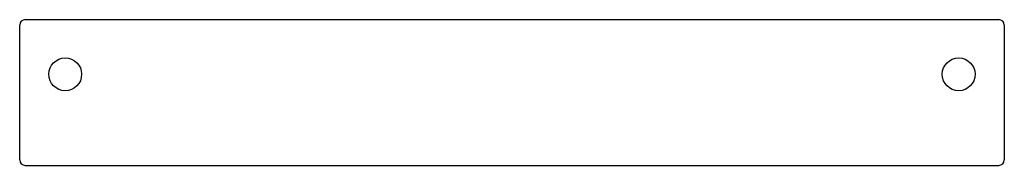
# Model space of a CAD drawing. Header units: millimetres. Extents: x 0 to 540, y 0 to 80.
import ezdxf

# ---------------------------------------------------------------- set-up
doc = ezdxf.new("R2010")
doc.units = ezdxf.units.MM
doc.linetypes.add('SLD-Sürekli', pattern=[0])

msp = doc.modelspace()

# ---------------------------------------------------------------- linework, layer by layer
at = {"color": 7, "linetype": 'SLD-Sürekli', "lineweight": 25}
for p, q in [((0.4, 3.4), (0.4, 77.4)), ((3.4, 80.4), (537.2, 80.4)), ((540.2, 77.4), (540.2, 3.4)), ((3.4, 0.4), (537.2, 0.4))]:
    msp.add_line(p, q, dxfattribs=at)
for centre in [(25.36, 50.4), (515.2, 50.4)]:
    msp.add_circle(centre, 9, dxfattribs=at)
for centre, start, end in [((3.4, 77.4), 90, 180), ((537.2, 77.4), 0, 90), ((3.4, 3.4), 180, 270), ((537.2, 3.4), 270, 0)]:
    msp.add_arc(centre, 3, start, end, dxfattribs=at)

doc.saveas('drawing.dxf')
